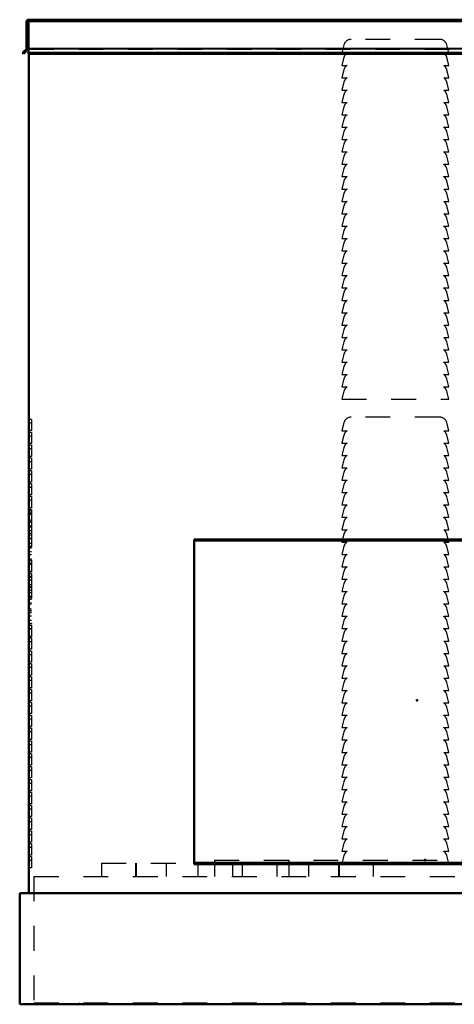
# Model space of a CAD drawing. Header units: inches. Extents: x -24.2 to 24.2, y -0.3 to 45.
# Tile 1 of 3: x -24.2 to -6.6, y 0 to 39.8. Entities that reach past the tile are written whole.
import ezdxf

# ---------------------------------------------------------------- set-up
doc = ezdxf.new("R2010")
doc.units = ezdxf.units.IN
doc.header["$MEASUREMENT"] = 0
doc.linetypes.add('Dashed', pattern=[2, 1, -1])
for name, color, linetype, lineweight in [('2d ConnectionPoints', 7, 'Continuous', 50), ('AM_0', 7, 'Continuous', 50), ('AM_4', 3, 'Continuous', 25), ('AM_9', 6, 'Dashed', 25)]:
    doc.layers.add(name, color=color, linetype=linetype, lineweight=lineweight)

msp = doc.modelspace()

# ---------------------------------------------------------------- linework, layer by layer
at = {"layer": '2d ConnectionPoints'}
for p in [(-23.781, 19.9), (-8.1, 12.292), (-7.782, 5.829)]:
    msp.add_point(p, dxfattribs=at)
at = {"layer": 'AM_0'}
for p, q in [((23.797, 39.8), (-23.797, 39.8)), ((-23.797, 39.8), (-23.797, 38.426)), ((-23.782, 39.8), (-23.782, 39.793)), ((-23.877, 39.72), (-23.877, 38.636)), ((23.782, 39.793), (-23.782, 39.793)), ((-23.887, 38.612), (-24.041, 38.459)), ((-24.008, 38.426), (-23.812, 38.622)), ((-23.812, 38.622), (-23.797, 38.622)), ((-24.041, 38.459), (-24.008, 38.426)), ((23.797, 38.459), (-23.797, 38.459)), ((23.797, 38.426), (-23.797, 38.426)), ((-23.782, 38.426), (-23.782, 4.49)), ((-17.1, 18.79), (-17.1, 5.66)), ((0.9, 18.79), (-17.1, 18.79)), ((0.9, 18.756), (-17.1, 18.756)), ((0.9, 5.694), (-17.1, 5.694)), ((0.9, 5.66), (-17.1, 5.66)), ((-24.155, 4.49), (24.155, 4.49)), ((-24.155, 4.49), (-24.155, 0)), ((-24.155, 0), (24.155, 0))]:
    msp.add_line(p, q, dxfattribs=at)
for centre, radius, start, end in [((-23.798, 39.72), 0.08, 90, 180), ((-23.912, 38.636), 0.034, 315, 360)]:
    msp.add_arc(centre, radius, start, end, dxfattribs=at)
at = {"layer": 'AM_4'}
for p, q in [((23.797, 39.72), (-23.797, 39.72)), ((23.797, 38.636), (-23.797, 38.636)), ((23.797, 38.612), (-23.797, 38.612)), ((0.9, 18.723), (-17.1, 18.723)), ((0.9, 5.727), (-17.1, 5.727))]:
    msp.add_line(p, q, dxfattribs=at)
at = {"layer": 'AM_9'}
for p, q in [((-7.19, 39.005), (-10.764, 39.005)), ((-23.782, 38.622), (-23.797, 38.622)), ((-23.782, 38.622), (-23.782, 38.426)), ((-11.054, 38.783), (-11.142, 38.455)), ((-6.812, 38.455), (-6.9, 38.783)), ((-23.782, 38.603), (23.782, 38.603)), ((-11.142, 38.455), (-10.93, 38.455)), ((-11.054, 38.283), (-11.142, 37.955)), ((-7.024, 38.455), (-6.812, 38.455)), ((-6.812, 37.955), (-6.9, 38.283)), ((-11.142, 37.955), (-10.93, 37.955)), ((-7.024, 37.955), (-6.812, 37.955)), ((-11.054, 37.783), (-11.142, 37.455)), ((-11.142, 37.455), (-10.93, 37.455)), ((-7.024, 37.455), (-6.812, 37.455)), ((-6.812, 37.455), (-6.9, 37.783)), ((-11.054, 37.283), (-11.142, 36.955)), ((-6.812, 36.955), (-6.9, 37.283)), ((-11.142, 36.955), (-10.93, 36.955)), ((-11.054, 36.783), (-11.142, 36.455)), ((-7.024, 36.955), (-6.812, 36.955)), ((-6.812, 36.455), (-6.9, 36.783)), ((-11.142, 36.455), (-10.93, 36.455)), ((-11.054, 36.283), (-11.142, 35.955)), ((-7.024, 36.455), (-6.812, 36.455)), ((-6.812, 35.955), (-6.9, 36.283)), ((-11.142, 35.955), (-10.93, 35.955)), ((-7.024, 35.955), (-6.812, 35.955)), ((-11.054, 35.783), (-11.142, 35.455)), ((-11.142, 35.455), (-10.93, 35.455)), ((-7.024, 35.455), (-6.812, 35.455)), ((-6.812, 35.455), (-6.9, 35.783)), ((-11.054, 35.283), (-11.142, 34.955)), ((-6.812, 34.955), (-6.9, 35.283)), ((-11.142, 34.955), (-10.93, 34.955)), ((-11.054, 34.783), (-11.142, 34.455)), ((-7.024, 34.955), (-6.812, 34.955)), ((-6.812, 34.455), (-6.9, 34.783)), ((-11.142, 34.455), (-10.93, 34.455)), ((-11.054, 34.283), (-11.142, 33.955)), ((-7.024, 34.455), (-6.812, 34.455)), ((-6.812, 33.955), (-6.9, 34.283)), ((-11.142, 33.955), (-10.93, 33.955)), ((-7.024, 33.955), (-6.812, 33.955)), ((-11.054, 33.783), (-11.142, 33.455)), ((-11.142, 33.455), (-10.93, 33.455)), ((-7.024, 33.455), (-6.812, 33.455)), ((-6.812, 33.455), (-6.9, 33.783)), ((-11.054, 33.283), (-11.142, 32.955)), ((-6.812, 32.955), (-6.9, 33.283)), ((-11.142, 32.955), (-10.93, 32.955)), ((-11.054, 32.783), (-11.142, 32.455)), ((-7.024, 32.955), (-6.812, 32.955)), ((-6.812, 32.455), (-6.9, 32.783)), ((-11.142, 32.455), (-10.93, 32.455)), ((-11.054, 32.283), (-11.142, 31.955)), ((-7.024, 32.455), (-6.812, 32.455)), ((-6.812, 31.955), (-6.9, 32.283)), ((-11.142, 31.955), (-10.93, 31.955)), ((-7.024, 31.955), (-6.812, 31.955)), ((-11.054, 31.783), (-11.142, 31.455)), ((-11.142, 31.455), (-10.93, 31.455)), ((-7.024, 31.455), (-6.812, 31.455)), ((-6.812, 31.455), (-6.9, 31.783)), ((-11.054, 31.283), (-11.142, 30.955)), ((-6.812, 30.955), (-6.9, 31.283)), ((-11.142, 30.955), (-10.93, 30.955)), ((-11.054, 30.783), (-11.142, 30.455)), ((-7.024, 30.955), (-6.812, 30.955)), ((-6.812, 30.455), (-6.9, 30.783)), ((-11.142, 30.455), (-10.93, 30.455)), ((-11.054, 30.283), (-11.142, 29.955)), ((-7.024, 30.455), (-6.812, 30.455)), ((-6.812, 29.955), (-6.9, 30.283)), ((-11.142, 29.955), (-10.93, 29.955)), ((-7.024, 29.955), (-6.812, 29.955)), ((-11.054, 29.783), (-11.142, 29.455)), ((-11.142, 29.455), (-10.93, 29.455)), ((-7.024, 29.455), (-6.812, 29.455)), ((-6.812, 29.455), (-6.9, 29.783)), ((-11.054, 29.283), (-11.142, 28.955)), ((-6.812, 28.955), (-6.9, 29.283)), ((-11.142, 28.955), (-10.93, 28.955)), ((-11.054, 28.783), (-11.142, 28.455)), ((-7.024, 28.955), (-6.812, 28.955)), ((-6.812, 28.455), (-6.9, 28.783)), ((-11.142, 28.455), (-10.93, 28.455)), ((-11.054, 28.283), (-11.142, 27.955)), ((-7.024, 28.455), (-6.812, 28.455)), ((-6.812, 27.955), (-6.9, 28.283)), ((-11.142, 27.955), (-10.93, 27.955)), ((-7.024, 27.955), (-6.812, 27.955)), ((-11.054, 27.783), (-11.142, 27.455)), ((-6.812, 27.455), (-6.9, 27.783)), ((-11.142, 27.455), (-10.93, 27.455)), ((-11.054, 27.283), (-11.142, 26.955)), ((-7.024, 27.455), (-6.812, 27.455)), ((-6.812, 26.955), (-6.9, 27.283)), ((-11.142, 26.955), (-10.93, 26.955)), ((-11.054, 26.783), (-11.142, 26.455)), ((-7.024, 26.955), (-6.812, 26.955)), ((-6.812, 26.455), (-6.9, 26.783)), ((-11.142, 26.455), (-10.93, 26.455)), ((-11.054, 26.283), (-11.142, 25.955)), ((-7.024, 26.455), (-6.812, 26.455)), ((-6.812, 25.955), (-6.9, 26.283)), ((-11.142, 25.955), (-10.93, 25.955)), ((-7.024, 25.955), (-6.812, 25.955)), ((-11.054, 25.783), (-11.142, 25.455)), ((-6.812, 25.455), (-6.9, 25.783)), ((-11.142, 25.455), (-10.93, 25.455)), ((-11.054, 25.283), (-11.142, 24.955)), ((-7.024, 25.455), (-6.812, 25.455)), ((-6.812, 24.955), (-6.9, 25.283)), ((-11.142, 24.955), (-10.93, 24.955)), ((-11.054, 24.783), (-11.142, 24.455)), ((-7.024, 24.955), (-6.812, 24.955)), ((-6.812, 24.455), (-6.9, 24.783)), ((-11.142, 24.455), (-6.812, 24.455)), ((-23.681, 23.64), (-23.782, 23.64)), ((-23.681, 23.492), (-23.782, 23.492)), ((-23.681, 23.64), (-23.681, 23.19)), ((-11.054, 23.513), (-11.142, 23.185)), ((-7.19, 23.735), (-10.764, 23.735)), ((-6.812, 23.185), (-6.9, 23.513)), ((-23.681, 23.19), (-23.782, 23.19)), ((-23.681, 23.12), (-23.782, 23.12)), ((-23.681, 23.12), (-23.681, 22.67)), ((-11.142, 23.185), (-10.93, 23.185)), ((-7.024, 23.185), (-6.812, 23.185)), ((-23.681, 22.972), (-23.782, 22.972)), ((-11.054, 23.013), (-11.142, 22.685)), ((-6.812, 22.685), (-6.9, 23.013)), ((-23.681, 22.67), (-23.782, 22.67)), ((-23.681, 22.6), (-23.782, 22.6)), ((-23.681, 22.452), (-23.782, 22.452)), ((-23.681, 22.6), (-23.681, 22.15)), ((-11.142, 22.685), (-10.93, 22.685)), ((-11.054, 22.513), (-11.142, 22.185)), ((-7.024, 22.685), (-6.812, 22.685)), ((-6.812, 22.185), (-6.9, 22.513)), ((-23.681, 22.15), (-23.782, 22.15)), ((-23.681, 22.08), (-23.782, 22.08)), ((-23.681, 21.932), (-23.782, 21.932)), ((-23.681, 22.08), (-23.681, 21.63)), ((-11.142, 22.185), (-10.93, 22.185)), ((-11.054, 22.013), (-11.142, 21.685)), ((-7.024, 22.185), (-6.812, 22.185)), ((-6.812, 21.685), (-6.9, 22.013)), ((-23.681, 21.63), (-23.782, 21.63)), ((-23.681, 21.56), (-23.782, 21.56)), ((-23.681, 21.56), (-23.681, 21.11)), ((-11.142, 21.685), (-10.93, 21.685)), ((-11.054, 21.513), (-11.142, 21.185)), ((-7.024, 21.685), (-6.812, 21.685)), ((-6.812, 21.185), (-6.9, 21.513)), ((-23.681, 21.412), (-23.782, 21.412)), ((-23.681, 21.11), (-23.782, 21.11)), ((-11.142, 21.185), (-10.93, 21.185)), ((-7.024, 21.185), (-6.812, 21.185)), ((-23.681, 21.04), (-23.782, 21.04)), ((-23.681, 20.892), (-23.782, 20.892)), ((-23.681, 21.04), (-23.681, 20.59)), ((-11.054, 21.013), (-11.142, 20.685)), ((-6.812, 20.685), (-6.9, 21.013)), ((-23.681, 20.59), (-23.782, 20.59)), ((-23.681, 20.52), (-23.782, 20.52)), ((-23.681, 20.372), (-23.782, 20.372)), ((-23.681, 20.52), (-23.681, 20.07)), ((-11.142, 20.685), (-10.93, 20.685)), ((-11.054, 20.513), (-11.142, 20.185)), ((-7.024, 20.685), (-6.812, 20.685)), ((-6.812, 20.185), (-6.9, 20.513)), ((-23.681, 20.07), (-23.782, 20.07)), ((-23.681, 20), (-23.782, 20)), ((-23.681, 19.949), (-23.782, 19.949)), ((-23.681, 20), (-23.681, 19.49)), ((-11.142, 20.185), (-10.93, 20.185)), ((-11.054, 20.013), (-11.142, 19.685)), ((-7.024, 20.185), (-6.812, 20.185)), ((-6.812, 19.685), (-6.9, 20.013)), ((-23.681, 19.852), (-23.782, 19.852)), ((-23.681, 19.801), (-23.782, 19.801)), ((-23.681, 19.55), (-23.782, 19.55)), ((-11.142, 19.685), (-10.93, 19.685)), ((-11.054, 19.513), (-11.142, 19.185)), ((-7.024, 19.685), (-6.812, 19.685)), ((-6.812, 19.185), (-6.9, 19.513)), ((-23.681, 19.49), (-23.782, 19.49)), ((-23.681, 19.48), (-23.782, 19.48)), ((-23.681, 19.332), (-23.782, 19.332)), ((-23.681, 19.286), (-23.782, 19.286)), ((-23.681, 19.138), (-23.782, 19.138)), ((-23.681, 19.48), (-23.681, 17.99)), ((-11.142, 19.185), (-10.93, 19.185)), ((-7.024, 19.185), (-6.812, 19.185)), ((-23.681, 19.03), (-23.782, 19.03)), ((-23.681, 18.96), (-23.782, 18.96)), ((-23.681, 18.827), (-23.782, 18.827)), ((-23.681, 18.812), (-23.782, 18.812)), ((0.9, 18.751), (-17.1, 18.751)), ((-11.054, 19.013), (-11.142, 18.685)), ((-6.812, 18.685), (-6.9, 19.013)), ((-23.681, 18.623), (-23.782, 18.623)), ((-23.681, 18.51), (-23.782, 18.51)), ((-23.681, 18.475), (-23.782, 18.475)), ((-23.681, 18.44), (-23.782, 18.44)), ((-11.142, 18.685), (-10.93, 18.685)), ((-11.054, 18.513), (-11.142, 18.185)), ((-7.024, 18.685), (-6.812, 18.685)), ((-6.812, 18.185), (-6.9, 18.513)), ((-23.681, 18.292), (-23.782, 18.292)), ((-23.681, 18.164), (-23.782, 18.164)), ((-23.681, 17.99), (-23.782, 17.99)), ((-23.681, 17.96), (-23.782, 17.96)), ((-23.681, 17.92), (-23.782, 17.92)), ((-23.681, 17.96), (-23.681, 17.47)), ((-11.142, 18.185), (-10.93, 18.185)), ((-11.054, 18.013), (-11.142, 17.685)), ((-7.024, 18.185), (-6.812, 18.185)), ((-6.812, 17.685), (-6.9, 18.013)), ((-23.681, 17.812), (-23.782, 17.812)), ((-23.681, 17.772), (-23.782, 17.772)), ((-11.142, 17.685), (-10.93, 17.685)), ((-11.054, 17.513), (-11.142, 17.185)), ((-7.024, 17.685), (-6.812, 17.685)), ((-6.812, 17.185), (-6.9, 17.513)), ((-23.681, 17.501), (-23.782, 17.501)), ((-23.681, 17.47), (-23.782, 17.47)), ((-23.681, 17.4), (-23.782, 17.4)), ((-23.681, 17.297), (-23.782, 17.297)), ((-23.681, 17.252), (-23.782, 17.252)), ((-23.681, 17.149), (-23.782, 17.149)), ((-23.681, 17.4), (-23.681, 15.39)), ((-11.142, 17.185), (-10.93, 17.185)), ((-7.024, 17.185), (-6.812, 17.185)), ((-23.681, 16.95), (-23.782, 16.95)), ((-23.681, 16.88), (-23.782, 16.88)), ((-23.681, 16.838), (-23.782, 16.838)), ((-23.681, 16.732), (-23.782, 16.732)), ((-11.054, 17.013), (-11.142, 16.685)), ((-6.812, 16.685), (-6.9, 17.013)), ((-23.681, 16.634), (-23.782, 16.634)), ((-23.681, 16.486), (-23.782, 16.486)), ((-23.681, 16.43), (-23.782, 16.43)), ((-23.681, 16.36), (-23.782, 16.36)), ((-11.142, 16.685), (-10.93, 16.685)), ((-11.054, 16.513), (-11.142, 16.185)), ((-7.024, 16.685), (-6.812, 16.685)), ((-6.812, 16.185), (-6.9, 16.513)), ((-23.681, 16.212), (-23.782, 16.212)), ((-23.681, 16.175), (-23.782, 16.175)), ((-23.681, 15.971), (-23.782, 15.971)), ((-11.142, 16.185), (-10.93, 16.185)), ((-11.054, 16.013), (-11.142, 15.685)), ((-7.024, 16.185), (-6.812, 16.185)), ((-6.812, 15.685), (-6.9, 16.013)), ((-23.681, 15.91), (-23.782, 15.91)), ((-23.681, 15.84), (-23.782, 15.84)), ((-23.681, 15.823), (-23.782, 15.823)), ((-23.681, 15.692), (-23.782, 15.692)), ((-11.142, 15.685), (-10.93, 15.685)), ((-7.024, 15.685), (-6.812, 15.685)), ((-23.681, 15.512), (-23.782, 15.512)), ((-23.681, 15.39), (-23.782, 15.39)), ((-23.681, 15.32), (-23.782, 15.32)), ((-23.681, 15.308), (-23.782, 15.308)), ((-23.681, 15.172), (-23.782, 15.172)), ((-23.681, 15.16), (-23.782, 15.16)), ((-23.681, 15.32), (-23.681, 14.849)), ((-11.054, 15.513), (-11.142, 15.185)), ((-11.142, 15.185), (-10.93, 15.185)), ((-7.024, 15.185), (-6.812, 15.185)), ((-6.812, 15.185), (-6.9, 15.513)), ((-23.681, 14.87), (-23.782, 14.87)), ((-23.681, 14.849), (-23.782, 14.849)), ((-23.681, 14.8), (-23.782, 14.8)), ((-23.681, 14.8), (-23.681, 14.35)), ((-11.054, 15.013), (-11.142, 14.685)), ((-6.812, 14.685), (-6.9, 15.013)), ((-23.681, 14.652), (-23.782, 14.652)), ((-23.681, 14.35), (-23.782, 14.35)), ((-11.142, 14.685), (-10.93, 14.685)), ((-11.054, 14.513), (-11.142, 14.185)), ((-7.024, 14.685), (-6.812, 14.685)), ((-6.812, 14.185), (-6.9, 14.513)), ((-23.681, 14.28), (-23.782, 14.28)), ((-23.681, 14.132), (-23.782, 14.132)), ((-23.681, 14.28), (-23.681, 13.83)), ((-11.142, 14.185), (-10.93, 14.185)), ((-11.054, 14.013), (-11.142, 13.685)), ((-7.024, 14.185), (-6.812, 14.185)), ((-6.812, 13.685), (-6.9, 14.013)), ((-23.681, 13.83), (-23.782, 13.83)), ((-23.681, 13.76), (-23.782, 13.76)), ((-23.681, 13.612), (-23.782, 13.612)), ((-23.681, 13.76), (-23.681, 13.31)), ((-11.142, 13.685), (-10.93, 13.685)), ((-7.024, 13.685), (-6.812, 13.685)), ((-23.681, 13.31), (-23.782, 13.31)), ((-23.681, 13.24), (-23.782, 13.24)), ((-23.681, 13.24), (-23.681, 12.79)), ((-11.054, 13.513), (-11.142, 13.185)), ((-11.142, 13.185), (-10.93, 13.185)), ((-7.024, 13.185), (-6.812, 13.185)), ((-6.812, 13.185), (-6.9, 13.513)), ((-23.681, 13.092), (-23.782, 13.092)), ((-23.681, 12.79), (-23.782, 12.79)), ((-11.054, 13.013), (-11.142, 12.685)), ((-6.812, 12.685), (-6.9, 13.013)), ((-23.681, 12.72), (-23.782, 12.72)), ((-23.681, 12.572), (-23.782, 12.572)), ((-23.681, 12.72), (-23.681, 12.27)), ((-11.142, 12.685), (-10.93, 12.685)), ((-11.054, 12.513), (-11.142, 12.185)), ((-7.024, 12.685), (-6.812, 12.685)), ((-6.812, 12.185), (-6.9, 12.513)), ((-23.681, 12.27), (-23.782, 12.27)), ((-23.681, 12.2), (-23.782, 12.2)), ((-23.681, 12.052), (-23.782, 12.052)), ((-23.681, 12.2), (-23.681, 11.75)), ((-11.142, 12.185), (-10.93, 12.185)), ((-11.054, 12.013), (-11.142, 11.685)), ((-7.024, 12.185), (-6.812, 12.185)), ((-6.812, 11.685), (-6.9, 12.013)), ((-23.681, 11.75), (-23.782, 11.75)), ((-23.681, 11.68), (-23.782, 11.68)), ((-23.681, 11.68), (-23.681, 11.23)), ((-11.142, 11.685), (-10.93, 11.685)), ((-7.024, 11.685), (-6.812, 11.685)), ((-23.681, 11.532), (-23.782, 11.532)), ((-23.681, 11.23), (-23.782, 11.23)), ((-23.681, 11.16), (-23.782, 11.16)), ((-23.681, 11.16), (-23.681, 10.71)), ((-11.054, 11.513), (-11.142, 11.185)), ((-11.142, 11.185), (-10.93, 11.185)), ((-7.024, 11.185), (-6.812, 11.185)), ((-6.812, 11.185), (-6.9, 11.513)), ((-23.681, 11.012), (-23.782, 11.012)), ((-11.054, 11.013), (-11.142, 10.685)), ((-6.812, 10.685), (-6.9, 11.013)), ((-23.681, 10.71), (-23.782, 10.71)), ((-23.681, 10.64), (-23.782, 10.64)), ((-23.681, 10.492), (-23.782, 10.492)), ((-23.681, 10.64), (-23.681, 10.19)), ((-11.142, 10.685), (-10.93, 10.685)), ((-11.054, 10.513), (-11.142, 10.185)), ((-7.024, 10.685), (-6.812, 10.685)), ((-6.812, 10.185), (-6.9, 10.513)), ((-23.681, 10.19), (-23.782, 10.19)), ((-23.681, 10.12), (-23.782, 10.12)), ((-23.681, 9.972), (-23.782, 9.972)), ((-23.681, 10.12), (-23.681, 9.67)), ((-11.142, 10.185), (-10.93, 10.185)), ((-11.054, 10.013), (-11.142, 9.685)), ((-7.024, 10.185), (-6.812, 10.185)), ((-6.812, 9.685), (-6.9, 10.013)), ((-23.681, 9.67), (-23.782, 9.67)), ((-23.681, 9.6), (-23.782, 9.6)), ((-23.681, 9.6), (-23.681, 9.15)), ((-11.142, 9.685), (-10.93, 9.685)), ((-7.024, 9.685), (-6.812, 9.685)), ((-23.681, 9.452), (-23.782, 9.452)), ((-11.054, 9.513), (-11.142, 9.185)), ((-11.142, 9.185), (-10.93, 9.185)), ((-7.024, 9.185), (-6.812, 9.185)), ((-6.812, 9.185), (-6.9, 9.513)), ((-23.681, 9.15), (-23.782, 9.15)), ((-23.681, 9.08), (-23.782, 9.08)), ((-23.681, 8.932), (-23.782, 8.932)), ((-23.681, 9.08), (-23.681, 8.63)), ((-11.054, 9.013), (-11.142, 8.685)), ((-6.812, 8.685), (-6.9, 9.013)), ((-23.681, 8.63), (-23.782, 8.63)), ((-23.681, 8.56), (-23.782, 8.56)), ((-23.681, 8.412), (-23.782, 8.412)), ((-23.681, 8.56), (-23.681, 8.11)), ((-11.142, 8.685), (-10.93, 8.685)), ((-11.054, 8.513), (-11.142, 8.185)), ((-7.024, 8.685), (-6.812, 8.685)), ((-6.812, 8.185), (-6.9, 8.513)), ((-23.681, 8.11), (-23.782, 8.11)), ((-23.681, 8.04), (-23.782, 8.04)), ((-23.681, 8.04), (-23.681, 7.59)), ((-11.142, 8.185), (-10.93, 8.185)), ((-11.054, 8.013), (-11.142, 7.685)), ((-7.024, 8.185), (-6.812, 8.185)), ((-6.812, 7.685), (-6.9, 8.013)), ((-23.681, 7.892), (-23.782, 7.892)), ((-23.681, 7.59), (-23.782, 7.59)), ((-11.142, 7.685), (-10.93, 7.685)), ((-7.024, 7.685), (-6.812, 7.685)), ((-23.681, 7.52), (-23.782, 7.52)), ((-23.681, 7.372), (-23.782, 7.372)), ((-23.681, 7.52), (-23.681, 7.07)), ((-11.054, 7.513), (-11.142, 7.185)), ((-11.142, 7.185), (-10.93, 7.185)), ((-7.024, 7.185), (-6.812, 7.185)), ((-6.812, 7.185), (-6.9, 7.513)), ((-23.681, 7.07), (-23.782, 7.07)), ((-23.681, 7), (-23.782, 7)), ((-23.681, 6.852), (-23.782, 6.852)), ((-23.681, 7), (-23.681, 6.55)), ((-11.054, 7.013), (-11.142, 6.685)), ((-6.812, 6.685), (-6.9, 7.013)), ((-23.681, 6.55), (-23.782, 6.55)), ((-23.681, 6.48), (-23.782, 6.48)), ((-23.681, 6.48), (-23.681, 6.03)), ((-11.142, 6.685), (-10.93, 6.685)), ((-11.054, 6.513), (-11.142, 6.185)), ((-7.024, 6.685), (-6.812, 6.685)), ((-6.812, 6.185), (-6.9, 6.513)), ((-23.681, 6.332), (-23.782, 6.332)), ((-23.681, 6.03), (-23.782, 6.03)), ((-11.142, 6.185), (-10.93, 6.185)), ((-11.054, 6.013), (-11.142, 5.685)), ((-7.024, 6.185), (-6.812, 6.185)), ((-6.812, 5.685), (-6.9, 6.013)), ((-23.681, 5.96), (-23.782, 5.96)), ((-23.681, 5.812), (-23.782, 5.812)), ((-23.681, 5.96), (-23.681, 5.51)), ((-20.853, 5.704), (-20.853, 5.167)), ((-20.853, 5.704), (-9.873, 5.704)), ((-19.475, 5.704), (-19.475, 5.167)), ((-19.446, 5.704), (-19.446, 5.167)), ((-18.241, 5.704), (-18.241, 5.167)), ((-17.1, 5.699), (0.9, 5.699)), ((-16.962, 5.704), (-16.962, 5.167)), ((-16.285, 5.829), (0.715, 5.829)), ((-16.285, 5.829), (-16.285, 5.167)), ((-15.555, 5.704), (-15.555, 5.167)), ((-15.171, 5.704), (-15.171, 5.167)), ((-13.764, 5.704), (-13.764, 5.167)), ((-13.288, 5.829), (-13.288, 5.167)), ((-12.485, 5.704), (-12.485, 5.167)), ((-11.28, 5.704), (-11.28, 5.167)), ((-11.251, 5.704), (-11.251, 5.167)), ((-11.142, 5.685), (-6.812, 5.685)), ((-9.873, 5.704), (-9.873, 5.167)), ((-23.681, 5.51), (-23.782, 5.51)), ((-23.578, 5.167), (-23.578, 0.058)), ((-23.578, 5.167), (23.578, 5.167)), ((-23.578, 0.058), (23.578, 0.058)), ((-21.75, 0.058), (-21.75, 0))]:
    msp.add_line(p, q, dxfattribs=at)
for centre, start, end in [((-10.764, 38.705), 90, 165), ((-7.19, 38.705), 15, 90), ((-10.764, 38.205), 123.5573, 165), ((-7.19, 38.205), 15, 56.4427), ((-10.764, 37.705), 123.5573, 165), ((-7.19, 37.705), 15, 56.4427), ((-10.764, 37.205), 123.5573, 165), ((-7.19, 37.205), 15, 56.4427), ((-10.764, 36.705), 123.5573, 165), ((-7.19, 36.705), 15, 56.4427), ((-10.764, 36.205), 123.5573, 165), ((-7.19, 36.205), 15, 56.4427), ((-10.764, 35.705), 123.5573, 165), ((-7.19, 35.705), 15, 56.4427), ((-10.764, 35.205), 123.5573, 165), ((-7.19, 35.205), 15, 56.4427), ((-10.764, 34.705), 123.5573, 165), ((-7.19, 34.705), 15, 56.4427), ((-10.764, 34.205), 123.5573, 165), ((-7.19, 34.205), 15, 56.4427), ((-10.764, 33.705), 123.5573, 165), ((-7.19, 33.705), 15, 56.4427), ((-10.764, 33.205), 123.5573, 165), ((-7.19, 33.205), 15, 56.4427), ((-10.764, 32.705), 123.5573, 165), ((-7.19, 32.705), 15, 56.4427), ((-10.764, 32.205), 123.5573, 165), ((-7.19, 32.205), 15, 56.4427), ((-10.764, 31.705), 123.5573, 165), ((-7.19, 31.705), 15, 56.4427), ((-10.764, 31.205), 123.5573, 165), ((-7.19, 31.205), 15, 56.4427), ((-10.764, 30.705), 123.5573, 165), ((-7.19, 30.705), 15, 56.4427), ((-10.764, 30.205), 123.5573, 165), ((-7.19, 30.205), 15, 56.4427), ((-10.764, 29.705), 123.5573, 165), ((-7.19, 29.705), 15, 56.4427), ((-10.764, 29.205), 123.5573, 165), ((-7.19, 29.205), 15, 56.4427), ((-10.764, 28.705), 123.5573, 165), ((-7.19, 28.705), 15, 56.4427), ((-10.764, 28.205), 123.5573, 165), ((-7.19, 28.205), 15, 56.4427), ((-10.764, 27.705), 123.5573, 165), ((-7.19, 27.705), 15, 56.4427), ((-10.764, 27.205), 123.5573, 165), ((-7.19, 27.205), 15, 56.4427), ((-10.764, 26.705), 123.5573, 165), ((-7.19, 26.705), 15, 56.4427), ((-10.764, 26.205), 123.5573, 165), ((-7.19, 26.205), 15, 56.4427), ((-10.764, 25.705), 123.5573, 165), ((-7.19, 25.705), 15, 56.4427), ((-10.764, 25.205), 123.5573, 165), ((-7.19, 25.205), 15, 56.4427), ((-10.764, 24.705), 123.5573, 165), ((-7.19, 24.705), 15, 56.4427), ((-10.764, 23.435), 90, 165), ((-7.19, 23.435), 15, 90), ((-10.764, 22.935), 123.5573, 165), ((-7.19, 22.935), 15, 56.4427), ((-10.764, 22.435), 123.5573, 165), ((-7.19, 22.435), 15, 56.4427), ((-10.764, 21.935), 123.5573, 165), ((-7.19, 21.935), 15, 56.4427), ((-10.764, 21.435), 123.5573, 165), ((-7.19, 21.435), 15, 56.4427), ((-10.764, 20.935), 123.5573, 165), ((-7.19, 20.935), 15, 56.4427), ((-10.764, 20.435), 123.5573, 165), ((-7.19, 20.435), 15, 56.4427), ((-10.764, 19.935), 123.5573, 165), ((-7.19, 19.935), 15, 56.4427), ((-10.764, 19.435), 123.5573, 165), ((-7.19, 19.435), 15, 56.4427), ((-10.764, 18.935), 123.5573, 165), ((-7.19, 18.935), 15, 56.4427), ((-10.764, 18.435), 123.5573, 165), ((-7.19, 18.435), 15, 56.4427), ((-10.764, 17.935), 123.5573, 165), ((-7.19, 17.935), 15, 56.4427), ((-10.764, 17.435), 123.5573, 165), ((-7.19, 17.435), 15, 56.4427), ((-10.764, 16.935), 123.5573, 165), ((-7.19, 16.935), 15, 56.4427), ((-10.764, 16.435), 123.5573, 165), ((-7.19, 16.435), 15, 56.4427), ((-10.764, 15.935), 123.5573, 165), ((-7.19, 15.935), 15, 56.4427), ((-10.764, 15.435), 123.5573, 165), ((-7.19, 15.435), 15, 56.4427), ((-10.764, 14.935), 123.5573, 165), ((-7.19, 14.935), 15, 56.4427), ((-10.764, 14.435), 123.5573, 165), ((-7.19, 14.435), 15, 56.4427), ((-10.764, 13.935), 123.5573, 165), ((-7.19, 13.935), 15, 56.4427), ((-10.764, 13.435), 123.5573, 165), ((-7.19, 13.435), 15, 56.4427), ((-10.764, 12.935), 123.5573, 165), ((-7.19, 12.935), 15, 56.4427), ((-10.764, 12.435), 123.5573, 165), ((-7.19, 12.435), 15, 56.4427), ((-10.764, 11.935), 123.5573, 165), ((-7.19, 11.935), 15, 56.4427), ((-10.764, 11.435), 123.5573, 165), ((-7.19, 11.435), 15, 56.4427), ((-10.764, 10.935), 123.5573, 165), ((-7.19, 10.935), 15, 56.4427), ((-10.764, 10.435), 123.5573, 165), ((-7.19, 10.435), 15, 56.4427), ((-10.764, 9.935), 123.5573, 165), ((-7.19, 9.935), 15, 56.4427), ((-10.764, 9.435), 123.5573, 165), ((-7.19, 9.435), 15, 56.4427), ((-10.764, 8.935), 123.5573, 165), ((-7.19, 8.935), 15, 56.4427), ((-10.764, 8.435), 123.5573, 165), ((-7.19, 8.435), 15, 56.4427), ((-10.764, 7.935), 123.5573, 165), ((-7.19, 7.935), 15, 56.4427), ((-10.764, 7.435), 123.5573, 165), ((-7.19, 7.435), 15, 56.4427), ((-10.764, 6.935), 123.5573, 165), ((-7.19, 6.935), 15, 56.4427), ((-10.764, 6.435), 123.5573, 165), ((-7.19, 6.435), 15, 56.4427), ((-10.764, 5.935), 123.5573, 165), ((-7.19, 5.935), 15, 56.4427)]:
    msp.add_arc(centre, 0.3, start, end, dxfattribs=at)

doc.saveas('drawing.dxf')
